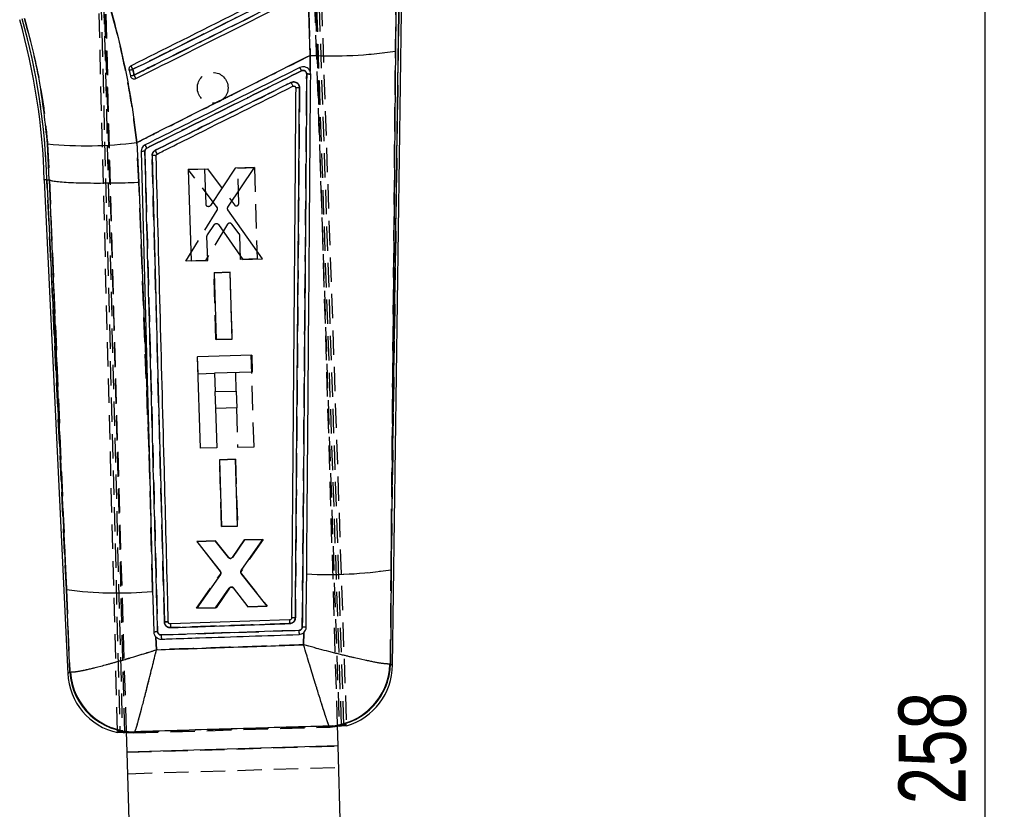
# Model space of a CAD drawing. Extents: x 70 to 753, y 26 to 580.
# Tile 14 of 18: x 330 to 432, y 364 to 446. Entities that reach past the tile are written whole.
import ezdxf

# ---------------------------------------------------------------- set-up
doc = ezdxf.new("R2010")
doc.units = 0
doc.header["$LTSCALE"] = 2
doc.linetypes.add('HIDDEN', pattern=[1.905, 1.27, -0.635])
doc.layers.get('0').update_dxf_attribs({"linetype": 'CONTINUOUS'})
doc.styles.add('SLDTEXTSTYLE0', font='TXT', dxfattribs={"width": 0.75})
doc.dimstyles.new('SLDDIMSTYLE0', dxfattribs={"dimtxt": 7, "dimasz": 6.604, "dimexe": 0, "dimexo": 0.0625, "dimgap": 1.75, "dimtad": 1, "dimdec": 0, "dimrnd": 1e-09, "dimzin": 12, "dimtxsty": 'SLDTEXTSTYLE0', "dimsah": 1, "dimcen": 0.09, "dimazin": 3, "dimtfac": 1, "dimtdec": 0, "dimtofl": 0, "dimtmove": 0, "dimatfit": 3, "dimtolj": 1, "dimtzin": 12})

# ---------------------------------------------------------------- blocks, each defined once
blk = doc.blocks.new('_D')
at = {"color": 179, "linetype": 'CONTINUOUS'}
for p, q in [((347.95, 489.92), (432.45, 489.92)), ((430.45, 232.34), (430.45, 489.92)), ((401.45, 232.34), (432.45, 232.34))]:
    blk.add_line(p, q, dxfattribs=at)
for points in [[(430.45, 489.92), (429.44, 483.32), (431.47, 483.32)], [(430.45, 232.34), (431.47, 238.94), (429.44, 238.94)]]:
    blk.add_solid(points, dxfattribs=at)
at = {"color": 179, "linetype": 'CONTINUOUS', "insert": (421.43, 364.52, 0.1), "char_height": 7, "attachment_point": 1, "rotation": 90, "style": 'SLDTEXTSTYLE0'}
blk.add_mtext('258', dxfattribs=at)

msp = doc.modelspace()

# ---------------------------------------------------------------- linework, layer by layer
at = {"color": 7, "linetype": 'HIDDEN'}
for p, q in [((340.043601, 372.101288), (337.392755, 475.388724)), ((337.608837, 475.496325), (340.29644, 372.050319)), ((337.900658, 475.086886), (340.545405, 372.037027)), ((340.796601, 372.00335), (338.115603, 475.195143)), ((360.165573, 459.970731), (363.140864, 372.675706)), ((363.637278, 372.75343), (360.660286, 460.09836)), ((363.389573, 372.72476), (360.404191, 459.510852)), ((360.900078, 459.638718), (363.886588, 372.819882)), ((362.961164, 372.75676), (360.714391, 447.570745)), ((340.971105, 372.095462), (338.724304, 446.91034)), ((359.974699, 447.147358), (360.131859, 442.626197)), ((369.346992, 447.151352), (368.555195, 388.980705)), ((369.002602, 443.056811), (369.044956, 447.155449)), ((360.131859, 442.626197), (360.113244, 440.955836)), ((358.566174, 439.349178), (358.599714, 439.290199)), ((358.611787, 439.220745), (358.611794, 439.221579)), ((332.747788, 433.386419), (332.935404, 429.646898)), ((342.261028, 429.389883), (342.062574, 433.534745)), ((347.420236, 430.715386), (349.41338, 430.775616)), ((350.422044, 426.775057), (347.420236, 430.715386)), ((349.41338, 430.775616), (352.224589, 427.032012)), ((352.57232, 430.871088), (354.308116, 430.923555)), ((352.682054, 427.192855), (352.57232, 430.871088)), ((354.308116, 430.923555), (354.592754, 421.387929)), ((334.711496, 386.9127), (332.6816, 429.637048)), ((332.935404, 429.646898), (332.936358, 429.64657)), ((343.32246, 401.315492), (342.261028, 429.389883)), ((347.144371, 421.162922), (350.436023, 426.488224)), ((351.517778, 425.010342), (349.206986, 421.225216)), ((352.728317, 424.014184), (351.936769, 425.034035)), ((352.856852, 421.335492), (352.781307, 423.866693)), ((349.206986, 421.225216), (347.144371, 421.162922)), ((354.592754, 421.387929), (352.856852, 421.335492)), ((350.083147, 419.951338), (351.748726, 420.001674)), ((350.291159, 412.980299), (350.083147, 419.951338)), ((351.748726, 420.001674), (351.956813, 413.030613)), ((343.695354, 387.023914), (343.019864, 412.860814)), ((351.956813, 413.030613), (350.291159, 412.980299)), ((348.343756, 411.181096), (348.380547, 411.182199)), ((348.343756, 411.181096), (348.3964, 409.428146)), ((354.269917, 401.814896), (353.98355, 411.35047)), ((348.3964, 409.428146), (350.149343, 409.480791)), ((352.323097, 409.546073), (352.381006, 407.617744)), ((350.209095, 407.552522), (350.183458, 407.551747)), ((350.183458, 407.551747), (350.236526, 405.784663)), ((350.236526, 405.784663), (350.262206, 405.785438)), ((352.434075, 405.85066), (352.556819, 401.76345)), ((352.556819, 401.76345), (354.269917, 401.814896)), ((350.672877, 400.445264), (352.338456, 400.4956)), ((350.880869, 393.474307), (350.672877, 400.445264)), ((352.338456, 400.4956), (352.546527, 393.524628)), ((352.546527, 393.524628), (350.880869, 393.474307)), ((348.327073, 391.942199), (350.215424, 391.999271)), ((350.215424, 391.999271), (351.598313, 390.260447)), ((352.005791, 390.273955), (353.281651, 392.091941)), ((355.205506, 392.150085), (352.943816, 388.852764)), ((353.281651, 392.091941), (355.205506, 392.150085)), ((350.770533, 388.823133), (348.327073, 391.942199)), ((368.478723, 379.156846), (368.555195, 388.980705)), ((348.28841, 384.963889), (350.778673, 388.521414)), ((352.954302, 388.551358), (355.624767, 385.185536)), ((334.711496, 386.9127), (335.063871, 378.327157)), ((343.70327, 386.71999), (343.695354, 387.023914)), ((351.721257, 387.070592), (350.318423, 385.025214)), ((353.665607, 385.126341), (352.132211, 387.08378)), ((350.318423, 385.025214), (348.28841, 384.963889)), ((355.624767, 385.185536), (353.665607, 385.126341)), ((345.336426, 383.502286), (345.334946, 383.521672)), ((344.100157, 380.638029), (344.050132, 381.960001)), ((344.596627, 382.175688), (358.944151, 382.656704)), ((359.447075, 382.420961), (359.431831, 381.152395)), ((368.478723, 379.156846), (368.420901, 379.144754)), ((335.063871, 378.327157), (335.140147, 378.312487)), ((341.746455, 371.963423), (362.186131, 372.577254)), ((362.083104, 372.684184), (362.099071, 372.67163)), ((362.099071, 372.67163), (362.096362, 372.673761)), ((362.491416, 372.697409), (362.099071, 372.67163)), ((362.186131, 372.577254), (362.099071, 372.67163)), ((362.099071, 372.67163), (362.186131, 372.577254)), ((362.186131, 372.577254), (362.963693, 372.672561)), ((340.973648, 372.010786), (341.746455, 371.963423)), ((341.83145, 372.064728), (341.746455, 371.963423)), ((341.83145, 372.064728), (341.851777, 372.081485)), ((341.03561, 369.947534), (363.025696, 370.607931)), ((341.035752, 369.94284), (363.025838, 370.603237)), ((341.102692, 367.713857), (363.092778, 368.374254))]:
    msp.add_line(p, q, dxfattribs=at)
at = {"color": 7, "linetype": 'CONTINUOUS'}
for p, q in [((360.131859, 442.626197), (359.974699, 447.147358)), ((368.555195, 388.980705), (369.346992, 447.151352)), ((368.689309, 378.968883), (369.617334, 447.147671)), ((369.044956, 447.155449), (369.002602, 443.056811)), ((360.113244, 440.955836), (360.131859, 442.626197)), ((341.237521, 441.079218), (341.37957, 440.481592)), ((360.113244, 440.955836), (360.10493, 440.975342)), ((332.935404, 429.646898), (332.747788, 433.386419)), ((342.062574, 433.534745), (342.261028, 429.389883)), ((349.153242, 430.768419), (347.417428, 430.716622)), ((347.417428, 430.716622), (347.705525, 421.181101)), ((349.264434, 427.090216), (349.153242, 430.768419)), ((352.312219, 430.862684), (349.730727, 426.957119)), ((351.54544, 426.808793), (354.305385, 430.922154)), ((354.305385, 430.922154), (352.312219, 430.862684)), ((332.411427, 429.626558), (334.85831, 378.125604)), ((332.6816, 429.637048), (332.935404, 429.646898)), ((332.6816, 429.637048), (334.711496, 386.9127)), ((332.936358, 429.64657), (332.935404, 429.646898)), ((355.153986, 421.403464), (351.548702, 426.521633)), ((349.409001, 423.914511), (350.137923, 424.980018)), ((350.557581, 424.981508), (353.09135, 421.34187)), ((349.441443, 421.23292), (349.364957, 423.764098)), ((347.705523, 421.181101), (349.441443, 421.23292)), ((353.09135, 421.34187), (355.153986, 421.403464)), ((351.76345, 420.001801), (350.097854, 419.952098)), ((350.097854, 419.952098), (350.308465, 412.981111)), ((351.974138, 413.030837), (351.76345, 420.001801)), ((350.308465, 412.981111), (351.974138, 413.030837)), ((354.025998, 411.351744), (348.386206, 411.18237)), ((348.672573, 401.646804), (348.386206, 411.18237)), ((354.025998, 411.351744), (354.078642, 409.598794)), ((354.078642, 409.598794), (350.151945, 409.480873)), ((350.151945, 409.480873), (350.209855, 407.552544)), ((350.209855, 407.552544), (352.407406, 407.618541)), ((352.407406, 407.618541), (352.460472, 405.85145)), ((352.460472, 405.85145), (350.262924, 405.785452)), ((350.262924, 405.785452), (350.385668, 401.69825)), ((343.32246, 401.315492), (343.695354, 387.023914)), ((350.385668, 401.69825), (348.672573, 401.646804)), ((352.34532, 400.495488), (350.67972, 400.445785)), ((350.67972, 400.445785), (350.890344, 393.474895)), ((352.55602, 393.524613), (352.34532, 400.495488)), ((350.890344, 393.474895), (352.55602, 393.524613)), ((350.222528, 392.000075), (348.298651, 391.942661)), ((351.605185, 390.261922), (350.222528, 392.000075)), ((353.288791, 392.091568), (352.012739, 390.272897)), ((352.925277, 388.887849), (355.177164, 392.147917)), ((355.177164, 392.147917), (353.288791, 392.091568)), ((348.298651, 391.942661), (350.754133, 388.787005)), ((368.555195, 388.980705), (368.478723, 379.156846)), ((350.761755, 388.48551), (348.298081, 384.965498)), ((355.634518, 385.1845), (352.935259, 388.586182)), ((335.063871, 378.327157), (334.711496, 386.9127)), ((343.695354, 387.023914), (343.70327, 386.71999)), ((350.257261, 385.023985), (351.670431, 387.069914)), ((352.081435, 387.081403), (353.604481, 385.123905)), ((348.298081, 384.965498), (350.257261, 385.023985)), ((353.604481, 385.123905), (355.634518, 385.1845)), ((345.336426, 383.502286), (345.334946, 383.521672)), ((357.971552, 383.741561), (345.545624, 383.322928)), ((344.050132, 381.960001), (344.100157, 380.638029)), ((359.431831, 381.152395), (359.447075, 382.420961)), ((368.478723, 379.156846), (368.420901, 379.144754)), ((335.063871, 378.327157), (335.140147, 378.312487)), ((363.025696, 370.607931), (362.961164, 372.75676)), ((362.963693, 372.672561), (363.389573, 372.72476)), ((363.637278, 372.75343), (363.890337, 372.710887)), ((340.04641, 371.991891), (340.29644, 372.050319)), ((340.545405, 372.037027), (340.973648, 372.010786)), ((341.03561, 369.947534), (340.971105, 372.095462)), ((341.851777, 372.081485), (341.83145, 372.064728)), ((363.025696, 370.607931), (341.03561, 369.947534)), ((363.025838, 370.603237), (341.035752, 369.94284)), ((363.025696, 370.607931), (363.025838, 370.603237)), ((363.529236, 353.84088), (363.025838, 370.603237)), ((341.53915, 353.180483), (341.035752, 369.94284))]:
    msp.add_line(p, q, dxfattribs=at)
at = {"color": 8, "linetype": 'CONTINUOUS'}
msp.add_line((362.096362, 372.673761), (362.083104, 372.684184), dxfattribs=at)
at = {"color": 7, "linetype": 'CONTINUOUS', "flags": 128}
for points in [[(342.50181, 432.584274), (343.159629, 407.539684), (343.32246, 401.315492)], [(343.645398, 432.165418), (344.287856, 407.851551), (344.288595, 407.823521), (344.926639, 383.537788)], [(334.711496, 386.9127), (334.079482, 402.125593), (332.936358, 429.64657)], [(342.261028, 429.389883), (342.95062, 411.175165), (343.32246, 401.315492)], [(359.708188, 382.992368), (359.714483, 383.760568), (359.741008, 387.002338), (359.753588, 388.542373)], [(343.70327, 386.71999), (343.724091, 385.920431), (343.813206, 382.49639)], [(341.03561, 369.947534), (341.035629, 369.946923), (341.035648, 369.946319), (341.035666, 369.945716), (341.035683, 369.94512), (341.035702, 369.944531), (341.035718, 369.94395), (341.035735, 369.943391), (341.035752, 369.94284)]]:
    msp.add_lwpolyline(points, dxfattribs=at)
at = {"color": 7, "linetype": 'HIDDEN', "flags": 128}
for points in [[(332.936358, 429.64657), (334.079482, 402.125593), (334.711496, 386.9127)], [(368.689309, 378.968883), (368.6659, 378.989782), (368.478723, 379.156846)], [(335.063871, 378.327157), (334.881161, 378.148008), (334.85831, 378.125604)]]:
    msp.add_lwpolyline(points, dxfattribs=at)
at = {"color": 8, "linetype": 'CONTINUOUS', "flags": 128}
for points in [[(368.478723, 379.156846), (368.6659, 378.989782), (368.689309, 378.968883)], [(334.85831, 378.125604), (334.881161, 378.148008), (335.063871, 378.327157)]]:
    msp.add_lwpolyline(points, dxfattribs=at)
at = {"color": 7, "linetype": 'HIDDEN'}
msp.add_circle((349.959492, 439.244146), 1.6, dxfattribs=at)
at = {"color": 7, "linetype": 'CONTINUOUS'}
for centre, radius, start, end in [((263.031644, 427.540224), 69.411145, 1.72157058, 15.72015902), ((263.031644, 427.540224), 69.681512, 1.72437405, 15.72015902), ((362.410085, 487.279208), 44.711092, 267.07926453, 278.47900674), ((314.12733, 427.532443), 30.703276, 26.36668727, 27.13582523), ((342.105996, 432.644043), 19.05303, 26.06586466, 27.20665833), ((339.838766, 448.290295), 7.345485, 280.97751533, 284.16685412), ((338.205251, 455.161579), 15.019265, 282.20146753, 283.75872463), ((317.46927, 428.311436), 27.225632, 25.92035851, 26.76797741), ((336.746362, 474.833983), 41.639995, 264.48955254, 277.33501844), ((329.698996, 426.362886), 14.936979, 26.21262796, 27.65881612), ((342.839005, 431.144374), 1.478856, 87.7541018, 103.17998832), ((326.243496, 423.679941), 19.910564, 25.7706482, 27.01876125), ((361.990278, 432.216394), 43.731258, 267.06825657, 278.63385525), ((340.070737, 427.100229), 40.543297, 262.40409152, 275.14038915), ((393.286786, 384.871244), 35.333298, 181.83218402, 182.44965535), ((358.076421, 382.450078), 13.482587, 181.16613336, 183.00395652), ((404.635931, 384.077688), 45.713035, 181.78128177, 182.32054854), ((361.783801, 379.316764), 6.639329, 272.5837886, 358.51543265), ((362.09242, 379.058681), 6.5975, 285.84143497, 359.93762758), ((341.448377, 378.43871), 6.5975, 182.22432755, 257.71562479), ((341.67833, 378.687209), 6.624251, 183.11576817, 271.32451163), ((341.770227, 378.723811), 6.642827, 183.5500276, 270.70340183)]:
    msp.add_arc(centre, radius, start, end, dxfattribs=at)
at = {"color": 7, "linetype": 'HIDDEN'}
for centre, radius, start, end in [((263.031644, 427.540224), 69.681512, 1.72437405, 15.72015902), ((362.410085, 487.279208), 44.711092, 267.07926453, 278.47900674), ((314.12733, 427.532443), 30.703276, 26.36668727, 27.13582523), ((343.09202, 433.055734), 17.98807, 26.26794776, 27.47634591), ((339.838766, 448.290295), 7.345485, 280.97751533, 284.16685412), ((338.205251, 455.161579), 15.019265, 282.20146753, 283.75872463), ((317.46927, 428.311436), 27.225632, 25.92035851, 26.76797741), ((336.746362, 474.833983), 41.639995, 264.48955254, 277.33501844), ((329.831983, 426.412563), 14.796139, 26.26750519, 27.72748385), ((342.838949, 431.143794), 1.479408, 87.75276886, 103.1727571), ((325.675785, 423.458373), 20.518195, 25.63858892, 26.84974297), ((361.990278, 432.216394), 43.731258, 267.06825657, 278.63385525), ((340.070737, 427.100229), 40.543297, 262.40409152, 275.14038915), ((388.59608, 384.483744), 30.63352, 181.38828661, 182.10049133), ((384.471154, 383.426864), 39.894152, 181.79722824, 182.4183118), ((406.818854, 384.249193), 47.901182, 181.9051656, 182.41979945), ((361.783801, 379.316764), 6.639329, 272.5837886, 358.51543265), ((361.856351, 379.290911), 6.623729, 272.10002441, 358.8402558), ((341.67833, 378.687209), 6.624251, 183.11576817, 271.32451163), ((341.770227, 378.723811), 6.642827, 183.5500276, 270.70340183)]:
    msp.add_arc(centre, radius, start, end, dxfattribs=at)
at = {"color": 8, "linetype": 'CONTINUOUS'}
msp.add_arc((361.855661, 379.291257), 6.624425, 275.50722865, 358.83738307, dxfattribs=at)
at = {"color": 7, "linetype": 'CONTINUOUS'}
for points, knots in [([(338.565819, 450.01081), (338.961543, 448.681932), (339.752994, 446.024165), (340.714659, 441.924768), (341.51531, 437.758905), (341.880151, 434.942812), (342.062574, 433.534745)], [0, 0, 0, 0, 0.247645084, 0.4952922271, 0.747642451, 1, 1, 1, 1]), ([(359.067991, 450.341735), (358.82873, 450.222148), (357.621036, 449.618522), (352.539644, 447.078664), (346.90657, 444.263115), (342.241948, 441.931579), (341.451029, 441.536251)], [0, 0, 0, 0, 0.0407435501, 0.2056575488, 0.8653136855, 1, 1, 1, 1]), ([(341.636548, 441.168208), (344.601273, 442.649623), (350.473862, 445.584042), (356.346414, 448.518555), (359.25426, 449.971605)], [0, 0, 0, 0, 0.5048412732, 1, 1, 1, 1]), ([(359.381759, 449.370015), (359.139641, 449.249028), (357.929044, 448.644089), (352.844558, 446.103312), (347.218533, 443.292058), (342.560958, 440.964826), (341.77734, 440.573279)], [0, 0, 0, 0, 0.0412600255, 0.2063007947, 0.8664634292, 1, 1, 1, 1]), ([(341.956072, 440.212343), (344.890023, 441.678798), (350.757927, 444.61171), (356.6258, 447.54471), (359.559737, 449.01121)], [0, 0, 0, 0, 0.4999998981, 1, 1, 1, 1]), ([(332.747788, 433.386419), (332.514684, 435.576653), (332.162198, 438.888606), (331.239323, 443.251855), (330.640668, 445.40775), (330.341343, 446.485687)], [0, 0, 0, 0, 0.4940027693, 0.7470039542, 1, 1, 1, 1]), ([(360.131859, 442.626197), (357.572819, 441.339507), (352.368489, 438.72276), (346.345584, 435.691908), (342.881894, 433.9474), (342.062574, 433.534745)], [0, 0, 0, 0, 0.4248119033, 0.8639418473, 1, 1, 1, 1]), ([(369.002602, 443.056811), (368.915834, 432.601173), (368.766244, 414.575495), (368.617613, 396.550471), (368.555195, 388.980705)], [0, 0, 0, 0, 0.5800412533, 1, 1, 1, 1]), ([(341.451029, 441.536251), (341.413842, 441.513083), (341.337753, 441.465678), (341.259756, 441.351641), (341.221194, 441.218849), (341.2267, 441.125075), (341.237328, 441.080037), (341.237521, 441.079218)], [0, 0, 0, 0, 0.2405162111, 0.4921361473, 0.7437329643, 0.9953381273, 1, 1, 1, 1]), ([(359.05106, 441.355113), (356.364076, 440.012009), (350.990108, 437.325803), (345.616095, 434.639743), (342.92909, 433.296714)], [0, 0, 0, 0, 0.5000001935, 1, 1, 1, 1]), ([(360.10493, 440.975342), (360.074077, 441.033017), (360.002093, 441.167583), (359.817282, 441.329092), (359.573906, 441.430241), (359.303142, 441.450017), (359.136063, 441.387115), (359.051058, 441.355113)], [0, 0, 0, 0, 0.1568675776, 0.3659965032, 0.5750033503, 0.7837741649, 1, 1, 1, 1]), ([(341.37957, 440.481592), (341.393732, 440.439967), (341.422637, 440.355008), (341.492054, 440.278714), (341.537588, 440.246001), (341.546253, 440.239776)], [0, 0, 0, 0, 0.43749365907, 0.8929647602, 1, 1, 1, 1]), ([(341.546253, 440.239776), (341.58654, 440.2178), (341.667111, 440.17385), (341.806805, 440.163557), (341.903268, 440.186939), (341.950148, 440.209493), (341.956072, 440.212343)], [0, 0, 0, 0, 0.3180088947, 0.6360031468, 0.9540016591, 1, 1, 1, 1]), ([(341.77734, 440.573279), (341.760816, 440.643101), (341.713884, 440.841417), (341.666955, 441.039721), (341.636548, 441.168208)], [0, 0, 0, 0, 0.3520769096, 1, 1, 1, 1]), ([(343.099872, 432.960603), (345.787001, 434.303229), (351.160798, 436.988249), (356.53451, 439.673498), (359.221136, 441.016007)], [0, 0, 0, 0, 0.50004279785, 1, 1, 1, 1]), ([(359.221133, 441.016022), (359.261984, 441.031444), (359.341913, 441.061618), (359.470998, 441.052029), (359.587448, 441.004082), (359.680736, 440.919571), (359.743692, 440.808952), (359.751342, 440.725985), (359.755166, 440.684501)], [0, 0, 0, 0, 0.1728852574, 0.3382700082, 0.5036953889, 0.669143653, 0.8345718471, 1, 1, 1, 1]), ([(359.755175, 440.684501), (359.674391, 430.291842), (359.52498, 411.070382), (359.370992, 391.849663), (359.300262, 383.021202)], [0, 0, 0, 0, 0.54067996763, 1, 1, 1, 1]), ([(359.753588, 388.542373), (359.755509, 388.777789), (359.766251, 390.0938), (359.806511, 395.034515), (359.945555, 412.17047), (360.072602, 428.22633), (360.170967, 440.657351)], [0, 0, 0, 0, 0.0135520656, 0.0757581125, 0.2844189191, 1, 1, 1, 1]), ([(359.755166, 440.684501), (359.809346, 440.683815), (359.917705, 440.682443), (360.055604, 440.675744), (360.149963, 440.666982), (360.164127, 440.660505), (360.170959, 440.657381)], [0, 0, 0, 0, 0.2543299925, 0.5086616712, 0.7629934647, 1, 1, 1, 1]), ([(360.170959, 440.657351), (360.161632, 440.758155), (360.152159, 440.860535), (360.113834, 440.954391), (360.113244, 440.955836)], [0, 0, 0, 0, 0.9846068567, 1, 1, 1, 1]), ([(358.128393, 439.794097), (357.886276, 439.673109), (355.528491, 438.494905), (350.812698, 436.138484), (346.338987, 433.903156), (343.980978, 432.724956)], [0, 0, 0, 0, 0.0513420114, 0.4999800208, 1, 1, 1, 1]), ([(344.173788, 432.336453), (344.387259, 432.443145), (345.569154, 433.033852), (350.283699, 435.390274), (354.784762, 437.64007), (358.317411, 439.405817)], [0, 0, 0, 0, 0.0452788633, 0.250689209, 1, 1, 1, 1]), ([(359.007937, 439.24329), (359.002518, 439.306116), (358.991174, 439.437631), (358.895192, 439.61765), (358.745343, 439.761485), (358.555759, 439.846489), (358.338048, 439.869585), (358.200617, 439.820102), (358.128393, 439.794097)], [0, 0, 0, 0, 0.1522467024, 0.3187008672, 0.4831407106, 0.649463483, 0.8157834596, 1, 1, 1, 1]), ([(358.128393, 439.794097), (358.134365, 439.781999), (358.151562, 439.747167), (358.18872, 439.671748), (358.237072, 439.573099), (358.282137, 439.480367), (358.310266, 439.421708), (358.315213, 439.410706), (358.317411, 439.405817)], [0, 0, 0, 0, 0.0637814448, 0.1836389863, 0.3984959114, 0.613353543, 0.8282025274, 1, 1, 1, 1]), ([(358.611794, 439.221579), (358.538966, 430.008346), (358.393311, 411.581874), (358.243159, 393.156145), (358.168083, 383.943278)], [0, 0, 0, 0, 0.4999998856, 1, 1, 1, 1]), ([(358.317411, 439.405817), (358.33704, 439.413155), (358.379269, 439.428942), (358.449053, 439.425557), (358.514783, 439.399492), (358.569441, 439.353627), (358.589575, 439.311444), (358.599714, 439.290199)], [0, 0, 0, 0, 0.18223968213, 0.39207218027, 0.59352116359, 0.79529075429, 1, 1, 1, 1]), ([(358.571906, 383.964281), (358.645563, 393.169191), (358.793005, 411.595169), (358.936251, 430.021863), (359.007937, 439.24329)], [0, 0, 0, 0, 0.4995614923, 1, 1, 1, 1]), ([(358.599714, 439.290199), (358.600111, 439.289083), (358.607891, 439.267176), (358.60989, 439.243782), (358.611786, 439.221579)], [0, 0, 0, 0, 0.050956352, 1, 1, 1, 1]), ([(359.007937, 439.24329), (358.955734, 439.243187), (358.851327, 439.242981), (358.720737, 439.238002), (358.629588, 439.230423), (358.617721, 439.223971), (358.611787, 439.220745)], [0, 0, 0, 0, 0.24999865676, 0.49999906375, 0.7499982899, 1, 1, 1, 1]), ([(342.92909, 433.296714), (342.8551, 433.2501), (342.707128, 433.156878), (342.560459, 432.93434), (342.503417, 432.733817), (342.502147, 432.615766), (342.501808, 432.584274)], [0, 0, 0, 0, 0.2972023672, 0.5943754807, 0.8917953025, 1, 1, 1, 1]), ([(342.896959, 432.622094), (342.897114, 432.636971), (342.897698, 432.693019), (342.924778, 432.788345), (342.994494, 432.894135), (343.064785, 432.938472), (343.099872, 432.960603)], [0, 0, 0, 0, 0.1076074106, 0.4054048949, 0.7031919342, 1, 1, 1, 1]), ([(344.216744, 382.534738), (344.000811, 390.764683), (343.699729, 402.239989), (343.259326, 418.935798), (343.035179, 427.401642), (342.896959, 432.622094)], [0, 0, 0, 0, 0.49293769, 0.687320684, 1, 1, 1, 1]), ([(343.980978, 432.724956), (343.922745, 432.688138), (343.806284, 432.614506), (343.691037, 432.43899), (343.646673, 432.281679), (343.645662, 432.189463), (343.645398, 432.165418)], [0, 0, 0, 0, 0.298224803, 0.5964199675, 0.8947662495, 1, 1, 1, 1]), ([(344.061651, 432.149518), (344.054731, 432.15274), (344.040401, 432.159411), (343.945796, 432.16589), (343.807839, 432.168608), (343.699545, 432.166481), (343.645398, 432.165418)], [0, 0, 0, 0, 0.2373843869, 0.491588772, 0.745795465, 1, 1, 1, 1]), ([(344.061651, 432.149518), (344.063173, 432.171404), (344.066328, 432.216756), (344.099066, 432.278373), (344.138974, 432.317242), (344.166389, 432.332369), (344.173789, 432.336453)], [0, 0, 0, 0, 0.2851019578, 0.5907882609, 0.8895295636, 1, 1, 1, 1]), ([(345.334946, 383.521672), (345.330456, 383.694198), (345.297866, 384.946578), (345.152814, 390.518372), (344.734547, 406.555095), (344.341318, 421.512025), (344.061651, 432.149518)], [0, 0, 0, 0, 0.010643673, 0.077263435, 0.3437421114, 1, 1, 1, 1]), ([(332.6816, 429.637048), (332.502247, 429.62987), (332.322207, 429.622665), (332.412113, 429.626588), (332.412456, 429.626603)], [0, 0, 0, 0, 0.9961872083, 1, 1, 1, 1]), ([(332.936358, 429.64657), (333.008108, 429.614343), (333.151609, 429.549888), (333.684277, 429.468517), (334.439791, 429.401806), (335.411371, 429.35198), (336.573322, 429.320983), (337.887331, 429.309012), (339.321267, 429.317172), (340.744679, 429.343043), (341.735015, 429.371689), (342.21062, 429.388139), (342.261028, 429.389883)], [0, 0, 0, 0, 0.1120075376, 0.2240149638, 0.3360223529, 0.4480297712, 0.5600394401, 0.6720490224, 0.7840626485, 0.8960762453, 0.9889854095, 1, 1, 1, 1]), ([(349.466538, 426.848966), (349.4391, 426.857595), (349.384226, 426.874851), (349.319179, 426.933401), (349.274876, 427.007261), (349.267859, 427.063009), (349.264434, 427.090216)], [0, 0, 0, 0, 0.2526441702, 0.5052560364, 0.7585456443, 1, 1, 1, 1]), ([(349.730727, 426.957119), (349.712596, 426.934848), (349.676334, 426.890305), (349.597952, 426.851398), (349.525119, 426.839836), (349.481777, 426.846591), (349.466538, 426.848966)], [0, 0, 0, 0, 0.28262032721, 0.56525034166, 0.84714994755, 1, 1, 1, 1]), ([(351.548702, 426.521633), (351.534558, 426.546685), (351.506272, 426.596789), (351.49876, 426.684166), (351.514769, 426.756805), (351.53738, 426.79513), (351.54544, 426.808793)], [0, 0, 0, 0, 0.2812364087, 0.5624696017, 0.8440179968, 1, 1, 1, 1]), ([(350.137923, 424.980018), (350.156667, 425.002103), (350.194159, 425.046277), (350.273988, 425.083863), (350.350937, 425.094609), (350.397468, 425.085081), (350.415852, 425.081316)], [0, 0, 0, 0, 0.274019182, 0.5480801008, 0.8214537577, 1, 1, 1, 1]), ([(350.415852, 425.081316), (350.443115, 425.071234), (350.499146, 425.050512), (350.537757, 425.004918), (350.557581, 424.981508)], [0, 0, 0, 0, 0.4865546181, 1, 1, 1, 1]), ([(349.364957, 423.764098), (349.366591, 423.792837), (349.369642, 423.846495), (349.396519, 423.892941), (349.409001, 423.914511)], [0, 0, 0, 0, 0.53558420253, 1, 1, 1, 1]), ([(351.783345, 390.16727), (351.754738, 390.172655), (351.697527, 390.183426), (351.638854, 390.223696), (351.612492, 390.253625), (351.605185, 390.261922)], [0, 0, 0, 0, 0.41956283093, 0.83910141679, 1, 1, 1, 1]), ([(352.012739, 390.272897), (351.9985, 390.256214), (351.965292, 390.217308), (351.89342, 390.177849), (351.827562, 390.16511), (351.790924, 390.166899), (351.783345, 390.16727)], [0, 0, 0, 0, 0.2493056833, 0.5814121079, 0.913409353, 1, 1, 1, 1]), ([(352.935259, 388.586182), (352.919695, 388.610366), (352.888568, 388.658734), (352.876073, 388.745391), (352.888675, 388.825024), (352.914191, 388.868821), (352.925277, 388.887849)], [0, 0, 0, 0, 0.2653064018, 0.5306070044, 0.7960688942, 1, 1, 1, 1]), ([(350.754133, 388.787005), (350.769488, 388.76261), (350.800198, 388.713821), (350.811851, 388.626842), (350.798471, 388.547552), (350.772798, 388.50417), (350.761755, 388.48551)], [0, 0, 0, 0, 0.2662586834, 0.5325051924, 0.7989075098, 1, 1, 1, 1]), ([(351.670431, 387.069914), (351.689607, 387.092032), (351.72796, 387.136268), (351.80912, 387.173549), (351.874778, 387.181563), (351.910442, 387.177485), (351.917345, 387.176696)], [0, 0, 0, 0, 0.3089393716, 0.6179066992, 0.9260431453, 1, 1, 1, 1]), ([(351.917345, 387.176696), (351.945481, 387.169609), (352.001749, 387.155435), (352.054168, 387.114203), (352.076982, 387.086766), (352.081435, 387.081411)], [0, 0, 0, 0, 0.44593336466, 0.89184462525, 1, 1, 1, 1]), ([(358.168083, 383.943278), (358.165594, 383.920423), (358.160616, 383.874711), (358.124825, 383.814063), (358.072562, 383.768414), (358.017965, 383.745849), (357.983335, 383.74265), (357.971552, 383.741561)], [0, 0, 0, 0, 0.2211103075, 0.4422320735, 0.6636435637, 0.8855583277, 1, 1, 1, 1]), ([(357.985777, 383.361053), (358.054074, 383.370528), (358.190661, 383.389479), (358.369204, 383.501749), (358.501112, 383.661785), (358.563378, 383.826302), (358.56975, 383.929404), (358.571906, 383.964281)], [0, 0, 0, 0, 0.2216131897, 0.4432050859, 0.664856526, 0.8866265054, 1, 1, 1, 1]), ([(358.571906, 383.964281), (358.518944, 383.964364), (358.41302, 383.964528), (358.279648, 383.95994), (358.186357, 383.952565), (358.174172, 383.946205), (358.16808, 383.943025)], [0, 0, 0, 0, 0.250000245, 0.5000001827, 0.7500003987, 1, 1, 1, 1]), ([(345.334946, 383.521672), (345.328571, 383.525003), (345.315719, 383.531718), (345.221669, 383.538173), (345.086713, 383.540877), (344.979997, 383.538817), (344.926639, 383.537788)], [0, 0, 0, 0, 0.2469811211, 0.4979880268, 0.7489924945, 1, 1, 1, 1]), ([(344.926639, 383.537788), (344.926983, 383.529416), (344.930133, 383.452738), (344.965681, 383.30862), (345.082763, 383.127867), (345.256185, 382.998896), (345.426103, 382.946504), (345.525099, 382.944827), (345.555544, 382.944312)], [0, 0, 0, 0, 0.02631649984, 0.24105088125, 0.45579993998, 0.69018309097, 0.90471784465, 1, 1, 1, 1]), ([(345.545624, 383.322928), (345.522406, 383.324614), (345.475971, 383.327985), (345.413389, 383.361827), (345.365522, 383.412747), (345.342731, 383.46339), (345.337744, 383.494157), (345.336426, 383.502286)], [0, 0, 0, 0, 0.2297709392, 0.459534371, 0.6889813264, 0.9178232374, 1, 1, 1, 1]), ([(345.545624, 383.322928), (345.545582, 383.318439), (345.545497, 383.309462), (345.547138, 383.239461), (345.550009, 383.133321), (345.55308, 383.026597), (345.555053, 382.960734), (345.555544, 382.944312)], [0, 0, 0, 0, 0.2243469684, 0.4486963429, 0.6730492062, 0.9184787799, 1, 1, 1, 1]), ([(345.555544, 382.944312), (345.826057, 382.953379), (347.178622, 382.998717), (351.322032, 383.137575), (355.194931, 383.267453), (357.985777, 383.361045)], [0, 0, 0, 0, 0.0652874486, 0.3264377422, 1, 1, 1, 1]), ([(359.300271, 383.021202), (359.298904, 382.999637), (359.294922, 382.936833), (359.256631, 382.837084), (359.17643, 382.74069), (359.068381, 382.673458), (358.986027, 382.662297), (358.944986, 382.656734)], [0, 0, 0, 0, 0.1157985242, 0.3372535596, 0.5586640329, 0.7800613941, 1, 1, 1, 1]), ([(359.300262, 383.021202), (359.353672, 383.020325), (359.460493, 383.018572), (359.595466, 383.011469), (359.688557, 383.002315), (359.701735, 382.995643), (359.708188, 382.992375)], [0, 0, 0, 0, 0.2525368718, 0.5050735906, 0.7576109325, 1, 1, 1, 1]), ([(359.447075, 382.420961), (359.462316, 382.435139), (359.540932, 382.508276), (359.651054, 382.673067), (359.703611, 382.864139), (359.707452, 382.971532), (359.708197, 382.992368)], [0, 0, 0, 0, 0.0968375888, 0.4995134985, 0.90289824, 1, 1, 1, 1]), ([(343.813206, 382.49639), (343.817702, 382.49956), (343.826757, 382.505944), (343.896181, 382.516027), (344.00004, 382.525151), (344.113978, 382.531483), (344.188786, 382.533853), (344.216744, 382.534738)], [0, 0, 0, 0, 0.2129073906, 0.4287915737, 0.6446784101, 0.8672075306, 1, 1, 1, 1]), ([(343.813206, 382.49639), (343.827727, 382.394378), (343.854609, 382.205527), (343.973098, 382.036283), (344.042399, 381.967658), (344.050132, 381.960001)], [0, 0, 0, 0, 0.5106834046, 0.9454004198, 1, 1, 1, 1]), ([(344.050132, 381.960001), (344.101771, 381.917516), (344.220634, 381.819723), (344.421219, 381.749489), (344.560244, 381.74515), (344.61236, 381.743524)], [0, 0, 0, 0, 0.3244109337, 0.7467386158, 1, 1, 1, 1]), ([(344.596627, 382.175688), (344.55529, 382.178585), (344.471783, 382.184438), (344.358997, 382.24506), (344.272595, 382.336874), (344.225612, 382.439365), (344.219259, 382.507695), (344.216744, 382.534738)], [0, 0, 0, 0, 0.2128619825, 0.4300253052, 0.6446826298, 0.8593710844, 1, 1, 1, 1]), ([(358.944986, 382.656734), (354.162928, 382.498376), (349.380073, 382.33999), (344.597422, 382.175715), (344.596627, 382.175688)], [0, 0, 0, 0, 0.99983370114, 1, 1, 1, 1]), ([(344.61236, 381.743524), (344.853857, 381.751731), (346.177391, 381.796709), (350.960029, 381.958796), (355.501234, 382.110896), (358.960384, 382.226754)], [0, 0, 0, 0, 0.050494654, 0.2767380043, 1, 1, 1, 1]), ([(358.960384, 382.226761), (359.047469, 382.238378), (359.222485, 382.261723), (359.377626, 382.359832), (359.445326, 382.419421), (359.447075, 382.420961)], [0, 0, 0, 0, 0.491044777, 0.9868514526, 1, 1, 1, 1]), ([(344.100157, 380.638029), (346.619141, 380.723184), (351.729653, 380.895946), (356.840256, 381.066107), (359.431831, 381.152395)], [0, 0, 0, 0, 0.49290238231, 1, 1, 1, 1]), ([(362.083104, 372.684184), (362.022663, 372.841937), (361.903538, 373.15286), (361.492637, 374.428363), (361.058236, 375.813459), (360.610543, 377.261723), (360.066438, 379.044227), (359.648513, 380.429872), (359.433715, 381.146112), (359.431831, 381.152395)], [0, 0, 0, 0, 0.2123073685, 0.4184485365, 0.5447950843, 0.6711644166, 0.830689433, 0.9985146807, 1, 1, 1, 1]), ([(368.420901, 379.144754), (368.208713, 379.147808), (367.790501, 379.153826), (366.389749, 379.420367), (364.916409, 379.746458), (363.402258, 380.107632), (361.566688, 380.573681), (360.160114, 380.951345), (359.438164, 381.150646), (359.431831, 381.152395)], [0, 0, 0, 0, 0.2123085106, 0.4184498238, 0.5447963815, 0.671165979, 0.8306906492, 0.9985146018, 1, 1, 1, 1]), ([(335.140147, 378.312487), (335.341532, 378.318108), (335.728114, 378.328899), (336.951719, 378.590076), (338.278662, 378.921512), (339.801436, 379.33465), (341.551746, 379.843962), (343.077071, 380.313084), (343.875746, 380.56642), (344.093899, 380.636032), (344.100157, 380.638029)], [0, 0, 0, 0, 0.1967579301, 0.3777005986, 0.5053079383, 0.6329410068, 0.8098474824, 0.9480611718, 0.9985101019, 1, 1, 1, 1]), ([(341.851777, 372.081485), (341.904821, 372.224821), (342.006645, 372.499973), (342.316733, 373.609169), (342.650406, 374.86266), (343.031549, 376.335654), (343.467789, 378.064901), (343.846632, 379.598634), (344.044546, 380.409613), (344.098607, 380.631661), (344.100157, 380.638029)], [0, 0, 0, 0, 0.1967576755, 0.377700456, 0.5053071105, 0.6329402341, 0.8098466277, 0.9480611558, 0.9985104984, 1, 1, 1, 1]), ([(362.083104, 372.684184), (358.685126, 372.582884), (351.94135, 372.381839), (345.197575, 372.181085), (341.851777, 372.081485)], [0, 0, 0, 0, 0.5038686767, 1, 1, 1, 1]), ([(363.140864, 372.675706), (363.197222, 372.68579), (363.309949, 372.70596), (363.459848, 372.73306), (363.572288, 372.751488), (363.625449, 372.756719), (363.634551, 372.754188), (363.637278, 372.75343)], [0, 0, 0, 0, 0.2277146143, 0.4554663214, 0.6819320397, 0.9046862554, 1, 1, 1, 1]), ([(363.886588, 372.819882), (363.886587, 372.819889), (363.886586, 372.819926), (363.886576, 372.820085), (363.886468, 372.820621), (363.884966, 372.822692), (363.871345, 372.82434), (363.816304, 372.816743), (363.705977, 372.794217), (363.559173, 372.76188), (363.44702, 372.737333), (363.389573, 372.72476)], [0, 0, 0, 0, 0.0004406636, 0.0022039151, 0.0092547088, 0.0374673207, 0.1507675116, 0.3576802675, 0.565214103, 0.7772962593, 1, 1, 1, 1]), ([(340.545405, 372.037027), (340.488232, 372.045899), (340.373871, 372.063644), (340.221873, 372.087455), (340.108663, 372.103158), (340.051174, 372.10728), (340.045697, 372.102947), (340.043601, 372.101288)], [0, 0, 0, 0, 0.2193226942, 0.4386982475, 0.6561239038, 0.8683705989, 1, 1, 1, 1]), ([(340.29644, 372.050319), (340.305558, 372.051915), (340.323792, 372.055107), (340.41728, 372.047151), (340.548431, 372.032412), (340.682994, 372.016451), (340.767735, 372.006679), (340.796601, 372.00335)], [0, 0, 0, 0, 0.21933061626, 0.43861358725, 0.65939505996, 0.88397361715, 1, 1, 1, 1])]:
    msp.add_open_spline(points, degree=3, knots=knots, dxfattribs=at)
at = {"color": 7, "linetype": 'HIDDEN'}
for points, knots in [([(342.062574, 433.534745), (341.883889, 434.916743), (341.526525, 437.680694), (340.7366, 441.821583), (339.774438, 445.948438), (338.96869, 448.656692), (338.565819, 450.01081)], [0, 0, 0, 0, 0.2476838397, 0.4953597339, 0.7476815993, 1, 1, 1, 1]), ([(359.25426, 449.971605), (359.01214, 449.850617), (357.801542, 449.24568), (352.717034, 446.704938), (347.08658, 443.891464), (342.424593, 441.561975), (341.636548, 441.168208)], [0, 0, 0, 0, 0.0412290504, 0.2061452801, 0.8658098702, 1, 1, 1, 1]), ([(341.77734, 440.573279), (342.019462, 440.694256), (343.230081, 441.299145), (348.314614, 443.839808), (353.940645, 446.651052), (358.598153, 448.978442), (359.381759, 449.370015)], [0, 0, 0, 0, 0.0412599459, 0.2063008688, 0.8664634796, 1, 1, 1, 1]), ([(330.341343, 446.485687), (330.899725, 444.366898), (331.744238, 441.162375), (332.434349, 436.74924), (332.643306, 434.507379), (332.747788, 433.386419)], [0, 0, 0, 0, 0.49385416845, 0.74692039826, 1, 1, 1, 1]), ([(350.946708, 438.006628), (351.514109, 438.292195), (354.575388, 439.832905), (357.637391, 441.372204), (360.131859, 442.626197)], [0, 0, 0, 0, 0.1853477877, 1, 1, 1, 1]), ([(368.555195, 388.980705), (368.617613, 396.550471), (368.766244, 414.575495), (368.915834, 432.601173), (369.002602, 443.056811)], [0, 0, 0, 0, 0.4199587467, 1, 1, 1, 1]), ([(341.636548, 441.168208), (341.666955, 441.039721), (341.713884, 440.841417), (341.760816, 440.643101), (341.77734, 440.573279)], [0, 0, 0, 0, 0.6479230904, 1, 1, 1, 1]), ([(359.222536, 441.016707), (356.535443, 439.673965), (351.161384, 436.988545), (345.787243, 434.303348), (343.100237, 432.960782)], [0, 0, 0, 0, 0.5000120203, 1, 1, 1, 1]), ([(359.755166, 440.684575), (359.751081, 440.727374), (359.743035, 440.811667), (359.678187, 440.92275), (359.584019, 441.006213), (359.466791, 441.053042), (359.339458, 441.060944), (359.261339, 441.031388), (359.222536, 441.016707)], [0, 0, 0, 0, 0.17097997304, 0.33675508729, 0.50250548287, 0.6682289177, 0.8352071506, 1, 1, 1, 1]), ([(359.300261, 383.021083), (359.383453, 393.413371), (359.537319, 412.634177), (359.686605, 431.85572), (359.755176, 440.684575)], [0, 0, 0, 0, 0.540679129, 1, 1, 1, 1]), ([(360.170959, 440.657381), (360.164127, 440.660516), (360.149964, 440.667015), (360.055604, 440.675794), (359.917704, 440.682479), (359.809346, 440.683877), (359.755166, 440.684575)], [0, 0, 0, 0, 0.23700919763, 0.491339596, 0.74566942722, 1, 1, 1, 1]), ([(343.981997, 432.725463), (346.339668, 433.903491), (351.055162, 436.259621), (355.770599, 438.615913), (358.128393, 439.794097)], [0, 0, 0, 0, 0.4999840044, 1, 1, 1, 1]), ([(358.128393, 439.794097), (358.135194, 439.797315), (358.203857, 439.829805), (358.347215, 439.865685), (358.555333, 439.847319), (358.745456, 439.761265), (358.895161, 439.617709), (358.991181, 439.437617), (359.00252, 439.306112), (359.007937, 439.24329)], [0, 0, 0, 0, 0.0182719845, 0.1844515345, 0.3507236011, 0.5169984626, 0.6813909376, 0.8477971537, 1, 1, 1, 1]), ([(359.007937, 439.24329), (358.936251, 430.021863), (358.793005, 411.595169), (358.645563, 393.169191), (358.571906, 383.964281)], [0, 0, 0, 0, 0.5004385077, 1, 1, 1, 1]), ([(342.062574, 433.534745), (342.881875, 433.947409), (345.651609, 435.342463), (348.421968, 436.736297), (350.372842, 437.717829)], [0, 0, 0, 0, 0.2958047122, 1, 1, 1, 1]), ([(343.100237, 432.960782), (343.087194, 432.953638), (343.037954, 432.926669), (342.966494, 432.857853), (342.905848, 432.746429), (342.899922, 432.663522), (342.896959, 432.622064)], [0, 0, 0, 0, 0.1072169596, 0.4047614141, 0.7023476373, 1, 1, 1, 1]), ([(342.896959, 432.622064), (343.120964, 424.156229), (343.533879, 408.550886), (343.972528, 391.855155), (344.188171, 383.62523), (344.216744, 382.534738)], [0, 0, 0, 0, 0.5070623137, 0.934684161, 1, 1, 1, 1]), ([(343.645398, 432.165418), (343.645662, 432.189463), (343.646673, 432.281679), (343.691037, 432.438987), (343.806493, 432.614836), (343.923387, 432.688519), (343.981997, 432.725463)], [0, 0, 0, 0, 0.1050621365, 0.4029218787, 0.7006307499, 1, 1, 1, 1]), ([(344.926639, 383.537788), (344.714018, 391.642367), (344.288775, 407.851523), (343.859857, 424.060786), (343.645398, 432.165418)], [0, 0, 0, 0, 0.5000000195, 1, 1, 1, 1]), ([(352.224589, 427.032012), (352.244075, 427.010829), (352.283052, 426.968458), (352.363867, 426.93434), (352.437217, 426.927306), (352.479945, 426.936659), (352.49479, 426.939908)], [0, 0, 0, 0, 0.2834464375, 0.5669464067, 0.8495449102, 1, 1, 1, 1]), ([(352.49479, 426.939908), (352.521602, 426.950137), (352.575225, 426.970595), (352.63659, 427.032751), (352.676542, 427.109143), (352.68024, 427.165303), (352.682054, 427.192855)], [0, 0, 0, 0, 0.2521053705, 0.5041869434, 0.756747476, 1, 1, 1, 1]), ([(350.436023, 426.488224), (350.448625, 426.51405), (350.473827, 426.565697), (350.47613, 426.653223), (350.455883, 426.724811), (350.430979, 426.761789), (350.422044, 426.775057)], [0, 0, 0, 0, 0.28060749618, 0.56116110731, 0.84254215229, 1, 1, 1, 1]), ([(351.653261, 425.11848), (351.626712, 425.106815), (351.572027, 425.082791), (351.536207, 425.034954), (351.517778, 425.010342)], [0, 0, 0, 0, 0.4855072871, 1, 1, 1, 1]), ([(351.936767, 425.034035), (351.916682, 425.055002), (351.876508, 425.096938), (351.794329, 425.129654), (351.71692, 425.135595), (351.671171, 425.123295), (351.653261, 425.11848)], [0, 0, 0, 0, 0.2748464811, 0.5497168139, 0.8237272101, 1, 1, 1, 1]), ([(352.781307, 423.866693), (352.777942, 423.895326), (352.771666, 423.948727), (352.742052, 423.993444), (352.728317, 424.014184)], [0, 0, 0, 0, 0.536182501, 1, 1, 1, 1]), ([(351.598313, 390.260447), (351.613269, 390.244153), (351.641501, 390.213397), (351.68007, 390.197525), (351.698207, 390.190061)], [0, 0, 0, 0, 0.5297647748, 1, 1, 1, 1]), ([(351.76364, 390.172418), (351.779439, 390.16936), (351.802722, 390.164854), (351.826113, 390.167827), (351.833631, 390.168782)], [0, 0, 0, 0, 0.6785757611, 1, 1, 1, 1]), ([(350.778673, 388.521414), (350.792753, 388.54648), (350.820911, 388.596612), (350.8282, 388.683818), (350.810868, 388.762563), (350.782761, 388.804771), (350.770533, 388.823133)], [0, 0, 0, 0, 0.26513103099, 0.53025148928, 0.7956406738, 1, 1, 1, 1]), ([(352.943818, 388.852764), (352.92996, 388.827504), (352.902244, 388.776982), (352.895811, 388.689511), (352.913895, 388.611151), (352.942135, 388.569362), (352.954302, 388.551358)], [0, 0, 0, 0, 0.2660498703, 0.5321070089, 0.7984097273, 1, 1, 1, 1]), ([(351.879333, 387.175556), (351.851689, 387.1668), (351.796401, 387.149287), (351.746535, 387.104994), (351.725397, 387.076227), (351.721257, 387.070592)], [0, 0, 0, 0, 0.4457166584, 0.8914370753, 1, 1, 1, 1]), ([(352.132211, 387.08378), (352.111729, 387.104718), (352.070763, 387.146596), (351.987448, 387.178944), (351.92144, 387.182948), (351.886118, 387.176747), (351.879333, 387.175556)], [0, 0, 0, 0, 0.309175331, 0.6183766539, 0.9266840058, 1, 1, 1, 1]), ([(358.571906, 383.964281), (358.56975, 383.929404), (358.563378, 383.826302), (358.501112, 383.661783), (358.369205, 383.501755), (358.189901, 383.388983), (358.052354, 383.370338), (357.983143, 383.360956)], [0, 0, 0, 0, 0.11305597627, 0.33420485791, 0.55523553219, 0.7762068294, 1, 1, 1, 1]), ([(344.926639, 383.537788), (344.979997, 383.538817), (345.086713, 383.540877), (345.221669, 383.538173), (345.315719, 383.531718), (345.328571, 383.525003), (345.334946, 383.521672)], [0, 0, 0, 0, 0.2510075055, 0.5020119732, 0.7530188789, 1, 1, 1, 1]), ([(345.555544, 382.944312), (345.518691, 382.945263), (345.413224, 382.947987), (345.244911, 383.006045), (345.08462, 383.129167), (344.972414, 383.296445), (344.931673, 383.439402), (344.927409, 383.522742), (344.926639, 383.537788)], [0, 0, 0, 0, 0.1152026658, 0.3296810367, 0.5441696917, 0.7380635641, 0.9527113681, 1, 1, 1, 1]), ([(357.983143, 383.360956), (357.71263, 383.351883), (356.360064, 383.306521), (352.217529, 383.16761), (348.345511, 383.037827), (345.555544, 382.944312)], [0, 0, 0, 0, 0.0653014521, 0.3265069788, 1, 1, 1, 1]), ([(358.944151, 382.656704), (358.965671, 382.658602), (359.02843, 382.664136), (359.127355, 382.704801), (359.221927, 382.787239), (359.286715, 382.896984), (359.295752, 382.979728), (359.300269, 383.021083)], [0, 0, 0, 0, 0.1154174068, 0.3365849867, 0.5577709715, 0.7789804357, 1, 1, 1, 1]), ([(359.300274, 383.021552), (359.353684, 383.020629), (359.460504, 383.018784), (359.595476, 383.011611), (359.688567, 383.00247), (359.701746, 382.995924), (359.708201, 382.992718)], [0, 0, 0, 0, 0.2525371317, 0.5050740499, 0.7576113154, 1, 1, 1, 1]), ([(344.216744, 382.534738), (344.219259, 382.507695), (344.225612, 382.439365), (344.272595, 382.336874), (344.358997, 382.24506), (344.471783, 382.184438), (344.55529, 382.178585), (344.596627, 382.175688)], [0, 0, 0, 0, 0.1406289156, 0.3553173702, 0.5699746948, 0.7871380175, 1, 1, 1, 1]), ([(359.431831, 381.152395), (356.840256, 381.066107), (351.729653, 380.895946), (346.619141, 380.723184), (344.100157, 380.638029)], [0, 0, 0, 0, 0.50709761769, 1, 1, 1, 1]), ([(362.083104, 372.684184), (362.022663, 372.841937), (361.903538, 373.15286), (361.492637, 374.428363), (361.058236, 375.813459), (360.610543, 377.261723), (360.066438, 379.044227), (359.648513, 380.429872), (359.433715, 381.146112), (359.431831, 381.152395)], [0, 0, 0, 0, 0.2123073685, 0.4184485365, 0.5447950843, 0.6711644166, 0.830689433, 0.9985146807, 1, 1, 1, 1]), ([(368.420901, 379.144754), (368.208713, 379.147808), (367.790501, 379.153826), (366.389749, 379.420367), (364.916409, 379.746458), (363.402258, 380.107632), (361.566688, 380.573681), (360.160114, 380.951345), (359.438164, 381.150646), (359.431831, 381.152395)], [0, 0, 0, 0, 0.2123085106, 0.4184498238, 0.5447963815, 0.671165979, 0.8306906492, 0.9985146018, 1, 1, 1, 1]), ([(335.140147, 378.312487), (335.355357, 378.319697), (335.784959, 378.334088), (337.159227, 378.63753), (338.615171, 379.010491), (340.120611, 379.425926), (341.956613, 379.96501), (343.369148, 380.404763), (344.093899, 380.636032), (344.100157, 380.638029)], [0, 0, 0, 0, 0.2064463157, 0.4121068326, 0.538497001, 0.6649112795, 0.8273759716, 0.9985094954, 1, 1, 1, 1]), ([(341.851777, 372.081485), (341.908398, 372.235921), (342.021425, 372.544208), (342.369151, 373.800578), (342.734756, 375.185746), (343.111185, 376.649279), (343.568549, 378.46845), (343.919007, 379.893965), (344.098607, 380.631661), (344.100157, 380.638029)], [0, 0, 0, 0, 0.2064460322, 0.4121065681, 0.5384964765, 0.6649104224, 0.8273752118, 0.9985098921, 1, 1, 1, 1]), ([(341.851777, 372.081485), (345.197575, 372.181085), (351.94135, 372.381839), (358.685126, 372.582884), (362.083104, 372.684184)], [0, 0, 0, 0, 0.4961313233, 1, 1, 1, 1])]:
    msp.add_open_spline(points, degree=3, knots=knots, dxfattribs=at)

# ---------------------------------------------------------------- dimensions: what is measured, and where the dimension line sits
at = {"color": 179, "linetype": 'CONTINUOUS'}
dim = msp.add_linear_dim(base=(430.452773, 489.92311), p1=(399.452773, 232.336613), p2=(345.95422, 489.92311), angle=90, dimstyle='SLDDIMSTYLE0', dxfattribs=at)
dim.commit()
dim.dimension.update_dxf_attribs({"geometry": '_D', "text_midpoint": (430.452773, 375.117745), "dimtype": 160})

doc.saveas('drawing.dxf')
